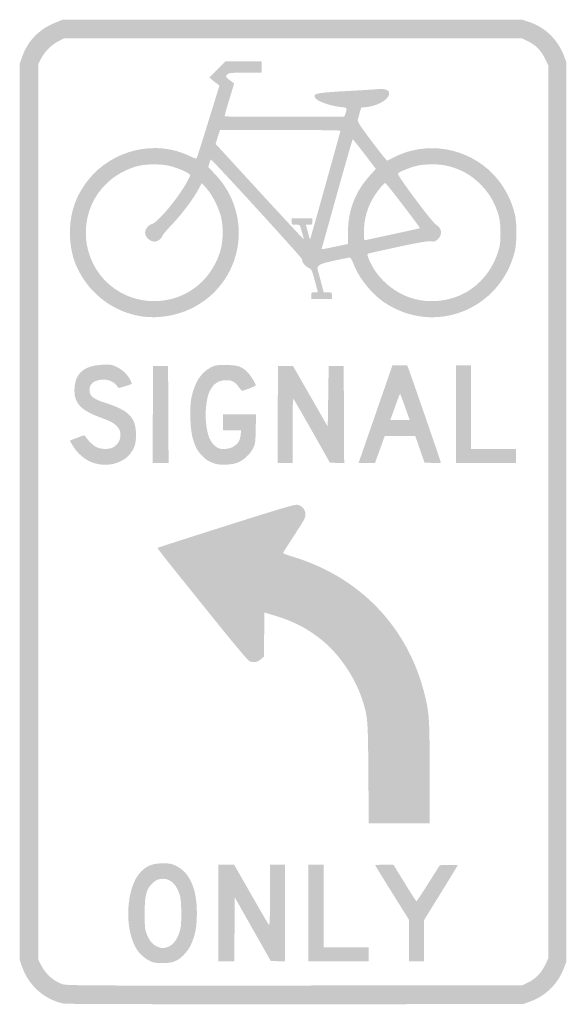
# Model space of a CAD drawing. Header units: inches. Extents: x -5.8 to 5.8, y -10.5 to 10.5.
import ezdxf

# ---------------------------------------------------------------- set-up
doc = ezdxf.new("R2010")
doc.units = ezdxf.units.IN
doc.header["$MEASUREMENT"] = 0

msp = doc.modelspace()

# ---------------------------------------------------------------- hatches: boundary and pattern name
h = msp.add_hatch(color=7)
edge = h.paths.add_edge_path()
edge.add_spline(control_points=[(-4.88, -10.48), (-5.295, -10.396), (-5.631, -10.096), (-5.774, -9.683)], knot_values=[0, 0, 0, 0, 1, 1, 1, 1], degree=3, periodic=0)
edge.add_line((-5.774, -9.683), (-5.82, -9.55))
edge.add_line((-5.82, -9.55), (-5.82, 0))
edge.add_line((-5.82, 0), (-5.82, 9.55))
edge.add_line((-5.82, 9.55), (-5.774, 9.683))
edge.add_spline(control_points=[(-5.774, 9.683), (-5.649, 10.045), (-5.405, 10.293), (-5.035, 10.438)], knot_values=[0, 0, 0, 0, 1, 1, 1, 1], degree=3, periodic=0)
edge.add_line((-5.035, 10.438), (-4.9, 10.49))
edge.add_line((-4.9, 10.49), (-0.01, 10.49))
edge.add_line((-0.01, 10.49), (4.88, 10.49))
edge.add_line((4.88, 10.49), (5.027, 10.442))
edge.add_spline(control_points=[(5.027, 10.442), (5.371, 10.329), (5.641, 10.065), (5.775, 9.709)], knot_values=[0, 0, 0, 0, 1, 1, 1, 1], degree=3, periodic=0)
edge.add_line((5.775, 9.709), (5.82, 9.59))
edge.add_line((5.82, 9.59), (5.82, 0))
edge.add_line((5.82, 0), (5.82, -9.59))
edge.add_line((5.82, -9.59), (5.775, -9.709))
edge.add_spline(control_points=[(5.775, -9.709), (5.643, -10.058), (5.391, -10.311), (5.048, -10.436)], knot_values=[0, 0, 0, 0, 1, 1, 1, 1], degree=3, periodic=0)
edge.add_line((5.048, -10.436), (4.9, -10.49))
edge.add_line((4.9, -10.49), (0.05, -10.493))
edge.add_spline(control_points=[(0.05, -10.493), (-2.618, -10.495), (-4.836, -10.489), (-4.88, -10.48)], knot_values=[0, 0, 0, 0, 1, 1, 1, 1], degree=3, periodic=0)
edge = h.paths.add_edge_path(flags=0)
edge.add_spline(control_points=[(4.99, -10.038), (5.16, -9.957), (5.278, -9.84), (5.365, -9.665)], knot_values=[0, 0, 0, 0, 1, 1, 1, 1], degree=3, periodic=0)
edge.add_line((5.365, -9.665), (5.44, -9.512))
edge.add_line((5.44, -9.512), (5.44, 0))
edge.add_line((5.44, 0), (5.44, 9.512))
edge.add_line((5.44, 9.512), (5.365, 9.665))
edge.add_spline(control_points=[(5.365, 9.665), (5.278, 9.84), (5.16, 9.957), (4.99, 10.038)], knot_values=[0, 0, 0, 0, 1, 1, 1, 1], degree=3, periodic=0)
edge.add_line((4.99, 10.038), (4.88, 10.09))
edge.add_line((4.88, 10.09), (0, 10.09))
edge.add_line((0, 10.09), (-4.88, 10.09))
edge.add_line((-4.88, 10.09), (-4.994, 10.032))
edge.add_spline(control_points=[(-4.994, 10.032), (-5.139, 9.959), (-5.289, 9.809), (-5.363, 9.663)], knot_values=[0, 0, 0, 0, 1, 1, 1, 1], degree=3, periodic=0)
edge.add_line((-5.363, 9.663), (-5.42, 9.55))
edge.add_line((-5.42, 9.55), (-5.42, 0))
edge.add_line((-5.42, 0), (-5.42, -9.55))
edge.add_line((-5.42, -9.55), (-5.363, -9.662))
edge.add_spline(control_points=[(-5.363, -9.662), (-5.268, -9.85), (-5.099, -10), (-4.908, -10.067), (-4.829, -10.095), (-4.309, -10.098), (0.03, -10.094)], knot_values=[0, 0, 0, 0, 1, 1, 1, 2, 2, 2, 2], degree=3, periodic=0)
edge.add_line((0.03, -10.094), (4.88, -10.09))
edge.add_line((4.88, -10.09), (4.99, -10.038))
h = msp.add_hatch(color=7)
edge = h.paths.add_edge_path()
edge.add_spline(control_points=[(-3.181, 4.161), (-3.656, 4.22), (-4.099, 4.478), (-4.39, 4.863), (-4.636, 5.19), (-4.75, 5.533), (-4.75, 5.95), (-4.75, 6.379), (-4.625, 6.74), (-4.362, 7.073), (-3.845, 7.726), (-2.909, 7.943), (-2.182, 7.576), (-2.101, 7.535), (-2.06, 7.524), (-2.051, 7.539), (-2.043, 7.552), (-1.931, 7.905), (-1.801, 8.325)], knot_values=[0, 0, 0, 0, 1, 1, 1, 2, 2, 2, 3, 3, 3, 4, 4, 4, 5, 5, 5, 6, 6, 6, 6], degree=3, periodic=0)
edge.add_line((-1.801, 8.325), (-1.566, 9.087))
edge.add_line((-1.566, 9.087), (-1.623, 9.129))
edge.add_spline(control_points=[(-1.623, 9.129), (-1.654, 9.151), (-1.702, 9.19), (-1.73, 9.214)], knot_values=[0, 0, 0, 0, 1, 1, 1, 1], degree=3, periodic=0)
edge.add_line((-1.73, 9.214), (-1.78, 9.258))
edge.add_line((-1.78, 9.258), (-1.61, 9.429))
edge.add_line((-1.61, 9.429), (-1.441, 9.6))
edge.add_line((-1.441, 9.6), (-1.055, 9.6))
edge.add_line((-1.055, 9.6), (-0.67, 9.6))
edge.add_line((-0.67, 9.6), (-0.67, 9.48))
edge.add_line((-0.67, 9.48), (-0.67, 9.36))
edge.add_line((-0.67, 9.36), (-1.017, 9.36))
edge.add_spline(control_points=[(-1.017, 9.36), (-1.344, 9.36), (-1.366, 9.358), (-1.402, 9.318), (-1.444, 9.272), (-1.446, 9.276), (-1.3, 9.166)], knot_values=[0, 0, 0, 0, 1, 1, 1, 2, 2, 2, 2], degree=3, periodic=0)
edge.add_line((-1.3, 9.166), (-1.253, 9.13))
edge.add_line((-1.253, 9.13), (-1.358, 8.785))
edge.add_spline(control_points=[(-1.358, 8.785), (-1.416, 8.596), (-1.459, 8.436), (-1.454, 8.43), (-1.448, 8.425), (-0.873, 8.42), (-0.176, 8.42)], knot_values=[0, 0, 0, 0, 1, 1, 1, 2, 2, 2, 2], degree=3, periodic=0)
edge.add_line((-0.176, 8.42), (1.091, 8.42))
edge.add_line((1.091, 8.42), (1.108, 8.465))
edge.add_spline(control_points=[(1.108, 8.465), (1.16, 8.608), (1.158, 8.614), (1.043, 8.625), (0.718, 8.659), (0.408, 8.795), (0.461, 8.881), (0.486, 8.922), (0.652, 8.943), (1.158, 8.97), (1.455, 8.986), (1.747, 9.004), (1.808, 9.011), (1.929, 9.024), (2.024, 9), (2.043, 8.95), (2.091, 8.824), (1.839, 8.655), (1.556, 8.626)], knot_values=[0, 0, 0, 0, 1, 1, 1, 2, 2, 2, 3, 3, 3, 4, 4, 4, 5, 5, 5, 6, 6, 6, 6], degree=3, periodic=0)
edge.add_line((1.556, 8.626), (1.451, 8.615))
edge.add_line((1.451, 8.615), (1.422, 8.512))
edge.add_spline(control_points=[(1.422, 8.512), (1.406, 8.456), (1.387, 8.387), (1.38, 8.36), (1.37, 8.317), (1.417, 8.244), (1.68, 7.893), (1.852, 7.665), (1.999, 7.48), (2.006, 7.484), (2.014, 7.487), (2.074, 7.518), (2.14, 7.553), (2.839, 7.917), (3.713, 7.77), (4.263, 7.196), (4.485, 6.964), (4.642, 6.674), (4.724, 6.347), (4.77, 6.16), (4.77, 5.74), (4.724, 5.553), (4.413, 4.301), (2.999, 3.749), (1.941, 4.467), (1.673, 4.648), (1.403, 4.986), (1.294, 5.275), (1.26, 5.366), (1.229, 5.42), (1.21, 5.42), (1.194, 5.42), (1.05, 5.392), (0.89, 5.358), (0.678, 5.313), (0.588, 5.284), (0.556, 5.253), (0.513, 5.212), (0.512, 5.206), (0.539, 5.11), (0.555, 5.055), (0.587, 4.936), (0.611, 4.845)], knot_values=[0, 0, 0, 0, 1, 1, 1, 2, 2, 2, 3, 3, 3, 4, 4, 4, 5, 5, 5, 6, 6, 6, 7, 7, 7, 8, 8, 8, 9, 9, 9, 10, 10, 10, 11, 11, 11, 12, 12, 12, 13, 13, 13, 14, 14, 14, 14], degree=3, periodic=0)
edge.add_line((0.611, 4.845), (0.654, 4.68))
edge.add_line((0.654, 4.68), (0.742, 4.68))
edge.add_spline(control_points=[(0.742, 4.68), (0.829, 4.68), (0.83, 4.679), (0.83, 4.61)], knot_values=[0, 0, 0, 0, 1, 1, 1, 1], degree=3, periodic=0)
edge.add_line((0.83, 4.61), (0.83, 4.54))
edge.add_line((0.83, 4.54), (0.61, 4.54))
edge.add_line((0.61, 4.54), (0.39, 4.54))
edge.add_line((0.39, 4.54), (0.39, 4.61))
edge.add_spline(control_points=[(0.39, 4.61), (0.39, 4.677), (0.393, 4.68), (0.46, 4.68), (0.498, 4.68), (0.53, 4.682), (0.529, 4.685), (0.529, 4.688), (0.499, 4.798), (0.464, 4.93), (0.401, 5.165), (0.398, 5.171), (0.325, 5.205), (0.254, 5.238), (0.19, 5.325), (0.19, 5.388), (0.19, 5.418), (-1.722, 7.512), (-1.746, 7.508), (-1.754, 7.506), (-1.77, 7.47), (-1.782, 7.428)], knot_values=[0, 0, 0, 0, 1, 1, 1, 2, 2, 2, 3, 3, 3, 4, 4, 4, 5, 5, 5, 6, 6, 6, 7, 7, 7, 7], degree=3, periodic=0)
edge.add_line((-1.782, 7.428), (-1.804, 7.35))
edge.add_line((-1.804, 7.35), (-1.662, 7.2))
edge.add_spline(control_points=[(-1.662, 7.2), (-0.803, 6.297), (-1.072, 4.846), (-2.196, 4.32), (-2.49, 4.182), (-2.866, 4.121), (-3.181, 4.161)], knot_values=[0, 0, 0, 0, 1, 1, 1, 2, 2, 2, 2], degree=3, periodic=0)
edge = h.paths.add_edge_path(flags=0)
edge.add_spline(control_points=[(-2.574, 4.542), (-2.084, 4.672), (-1.707, 5.046), (-1.547, 5.56), (-1.481, 5.774), (-1.481, 6.126), (-1.547, 6.34), (-1.611, 6.546), (-1.732, 6.773), (-1.847, 6.9)], knot_values=[0, 0, 0, 0, 1, 1, 1, 2, 2, 2, 3, 3, 3, 3], degree=3, periodic=0)
edge.add_line((-1.847, 6.9), (-1.942, 7.007))
edge.add_line((-1.942, 7.007), (-2.025, 6.856))
edge.add_spline(control_points=[(-2.025, 6.856), (-2.141, 6.646), (-2.383, 6.326), (-2.59, 6.112), (-2.686, 6.012), (-2.771, 5.91), (-2.779, 5.886), (-2.797, 5.827), (-2.884, 5.76), (-2.942, 5.76), (-3.049, 5.76), (-3.15, 5.854), (-3.15, 5.954), (-3.15, 6.022), (-3.073, 6.12), (-3.01, 6.133), (-2.895, 6.156), (-2.473, 6.653), (-2.28, 6.992), (-2.23, 7.078), (-2.19, 7.16), (-2.19, 7.174), (-2.19, 7.211), (-2.402, 7.312), (-2.584, 7.363), (-2.78, 7.418), (-3.094, 7.422), (-3.299, 7.372), (-3.485, 7.327), (-3.691, 7.226), (-3.857, 7.098), (-4.487, 6.611), (-4.598, 5.68), (-4.103, 5.047), (-3.743, 4.587), (-3.146, 4.39), (-2.574, 4.542)], knot_values=[0, 0, 0, 0, 1, 1, 1, 2, 2, 2, 3, 3, 3, 4, 4, 4, 5, 5, 5, 6, 6, 6, 7, 7, 7, 8, 8, 8, 9, 9, 9, 10, 10, 10, 11, 11, 11, 12, 12, 12, 12], degree=3, periodic=0)
edge = h.paths.add_edge_path(flags=0)
edge.add_spline(control_points=[(3.346, 4.542), (3.836, 4.672), (4.215, 5.047), (4.372, 5.56), (4.41, 5.681), (4.419, 5.756), (4.419, 5.95), (4.419, 6.229), (4.379, 6.387), (4.244, 6.65), (4.129, 6.872), (3.882, 7.119), (3.659, 7.235), (3.426, 7.355), (3.224, 7.407), (2.98, 7.407), (2.87, 7.407), (2.726, 7.396), (2.66, 7.382), (2.524, 7.353), (2.263, 7.25), (2.233, 7.213), (2.208, 7.183), (2.961, 6.171), (3.049, 6.118), (3.169, 6.045), (3.186, 5.913), (3.089, 5.816), (3.034, 5.761), (3.019, 5.756), (2.934, 5.766), (2.863, 5.774), (2.69, 5.745), (2.24, 5.648), (1.91, 5.577), (1.625, 5.513), (1.606, 5.505), (1.576, 5.491), (1.577, 5.48), (1.62, 5.376), (1.767, 5.016), (2.105, 4.701), (2.486, 4.569), (2.754, 4.475), (3.06, 4.466), (3.346, 4.542)], knot_values=[0, 0, 0, 0, 1, 1, 1, 2, 2, 2, 3, 3, 3, 4, 4, 4, 5, 5, 5, 6, 6, 6, 7, 7, 7, 8, 8, 8, 9, 9, 9, 10, 10, 10, 11, 11, 11, 12, 12, 12, 13, 13, 13, 14, 14, 14, 15, 15, 15, 15], degree=3, periodic=0)
edge = h.paths.add_edge_path(flags=0)
edge.add_line((0.905, 5.654), (1.17, 5.71))
edge.add_line((1.17, 5.71), (1.17, 5.952))
edge.add_spline(control_points=[(1.17, 5.952), (1.17, 6.43), (1.329, 6.835), (1.655, 7.19)], knot_values=[0, 0, 0, 0, 1, 1, 1, 1], degree=3, periodic=0)
edge.add_line((1.655, 7.19), (1.765, 7.31))
edge.add_line((1.765, 7.31), (1.525, 7.625))
edge.add_spline(control_points=[(1.525, 7.625), (1.393, 7.798), (1.28, 7.94), (1.273, 7.94), (1.266, 7.94), (1.117, 7.425), (0.942, 6.795), (0.767, 6.165), (0.62, 5.639), (0.615, 5.625), (0.602, 5.591), (0.605, 5.591), (0.905, 5.654)], knot_values=[0, 0, 0, 0, 1, 1, 1, 2, 2, 2, 3, 3, 3, 4, 4, 4, 4], degree=3, periodic=0)
edge = h.paths.add_edge_path(flags=0)
edge.add_spline(control_points=[(2.139, 5.921), (2.446, 5.987), (2.7, 6.043), (2.703, 6.046), (2.714, 6.057), (1.985, 7.01), (1.965, 7.01), (1.926, 7.01), (1.735, 6.758), (1.661, 6.609), (1.561, 6.409), (1.51, 6.192), (1.51, 5.969), (1.51, 5.803), (1.514, 5.785), (1.545, 5.792), (1.564, 5.797), (1.832, 5.855), (2.139, 5.921)], knot_values=[0, 0, 0, 0, 1, 1, 1, 2, 2, 2, 3, 3, 3, 4, 4, 4, 5, 5, 5, 6, 6, 6, 6], degree=3, periodic=0)
edge = h.paths.add_edge_path(flags=0)
edge.add_spline(control_points=[(0.213, 5.884), (0.202, 5.92), (0.182, 5.988), (0.17, 6.035), (0.149, 6.119), (0.147, 6.12), (0.059, 6.12), (-0.029, 6.12), (-0.03, 6.12), (-0.03, 6.19)], knot_values=[0, 0, 0, 0, 1, 1, 1, 2, 2, 2, 3, 3, 3, 3], degree=3, periodic=0)
edge.add_line((-0.03, 6.19), (-0.03, 6.26))
edge.add_line((-0.03, 6.26), (0.19, 6.26))
edge.add_line((0.19, 6.26), (0.41, 6.26))
edge.add_line((0.41, 6.26), (0.41, 6.19))
edge.add_spline(control_points=[(0.41, 6.19), (0.41, 6.124), (0.406, 6.12), (0.342, 6.12)], knot_values=[0, 0, 0, 0, 1, 1, 1, 1], degree=3, periodic=0)
edge.add_line((0.342, 6.12), (0.274, 6.12))
edge.add_line((0.274, 6.12), (0.316, 5.961))
edge.add_spline(control_points=[(0.316, 5.961), (0.339, 5.873), (0.36, 5.804), (0.363, 5.806), (0.371, 5.814), (1.01, 8.104), (1.01, 8.124), (1.01, 8.133), (0.434, 8.14), (-0.27, 8.14)], knot_values=[0, 0, 0, 0, 1, 1, 1, 2, 2, 2, 3, 3, 3, 3], degree=3, periodic=0)
edge.add_line((-0.27, 8.14), (-1.551, 8.14))
edge.add_line((-1.551, 8.14), (-1.569, 8.093))
edge.add_spline(control_points=[(-1.569, 8.093), (-1.578, 8.068), (-1.6, 8.001), (-1.617, 7.944)], knot_values=[0, 0, 0, 0, 1, 1, 1, 1], degree=3, periodic=0)
edge.add_line((-1.617, 7.944), (-1.647, 7.842))
edge.add_line((-1.647, 7.842), (-0.714, 6.824))
edge.add_spline(control_points=[(-0.714, 6.824), (-0.2, 6.264), (0.223, 5.809), (0.227, 5.812), (0.231, 5.815), (0.225, 5.847), (0.213, 5.884)], knot_values=[0, 0, 0, 0, 1, 1, 1, 2, 2, 2, 2], degree=3, periodic=0)
h = msp.add_hatch(color=7)
edge = h.paths.add_edge_path()
edge.add_spline(control_points=[(-4.232, 1.038), (-4.427, 1.1), (-4.598, 1.244), (-4.706, 1.438)], knot_values=[0, 0, 0, 0, 1, 1, 1, 1], degree=3, periodic=0)
edge.add_line((-4.706, 1.438), (-4.753, 1.52))
edge.add_line((-4.753, 1.52), (-4.696, 1.542))
edge.add_spline(control_points=[(-4.696, 1.542), (-4.665, 1.554), (-4.595, 1.581), (-4.54, 1.602), (-4.447, 1.638), (-4.439, 1.638), (-4.42, 1.607), (-4.37, 1.523), (-4.253, 1.411), (-4.18, 1.377), (-4.08, 1.332), (-3.928, 1.33), (-3.838, 1.372), (-3.686, 1.444), (-3.624, 1.648), (-3.714, 1.78), (-3.777, 1.873), (-3.859, 1.925), (-4.045, 1.991), (-4.504, 2.153), (-4.653, 2.297), (-4.655, 2.581), (-4.659, 2.938), (-4.468, 3.118), (-4.067, 3.136), (-3.893, 3.144), (-3.863, 3.14), (-3.765, 3.095), (-3.64, 3.038), (-3.528, 2.933), (-3.47, 2.82), (-3.448, 2.777), (-3.43, 2.737), (-3.43, 2.732), (-3.43, 2.726), (-3.493, 2.703), (-3.57, 2.68)], knot_values=[0, 0, 0, 0, 1, 1, 1, 2, 2, 2, 3, 3, 3, 4, 4, 4, 5, 5, 5, 6, 6, 6, 7, 7, 7, 8, 8, 8, 9, 9, 9, 10, 10, 10, 11, 11, 11, 12, 12, 12, 12], degree=3, periodic=0)
edge.add_line((-3.57, 2.68), (-3.711, 2.638))
edge.add_line((-3.711, 2.638), (-3.765, 2.702))
edge.add_spline(control_points=[(-3.765, 2.702), (-3.856, 2.811), (-4.004, 2.847), (-4.171, 2.8), (-4.279, 2.77), (-4.335, 2.7), (-4.334, 2.596), (-4.332, 2.468), (-4.252, 2.405), (-3.989, 2.321), (-3.492, 2.163), (-3.343, 2.007), (-3.343, 1.64), (-3.342, 1.452), (-3.378, 1.344), (-3.48, 1.223), (-3.644, 1.029), (-3.96, 0.951), (-4.232, 1.038)], knot_values=[0, 0, 0, 0, 1, 1, 1, 2, 2, 2, 3, 3, 3, 4, 4, 4, 5, 5, 5, 6, 6, 6, 6], degree=3, periodic=0)
for points in [[(-2.985, 2.075), (-2.98, 3.11), (-2.82, 3.11), (-2.66, 3.11), (-2.655, 2.075), (-2.65, 1.04), (-2.82, 1.04), (-2.99, 1.04), (-2.985, 2.075)], [(3.47, 2.08), (3.47, 3.12), (3.63, 3.12), (3.79, 3.12), (3.79, 2.23), (3.79, 1.34), (4.27, 1.34), (4.75, 1.34), (4.75, 1.19), (4.75, 1.04), (4.11, 1.04), (3.47, 1.04), (3.47, 2.08)], [(0.33, -8.55), (0.33, -7.52), (0.49, -7.52), (0.65, -7.52), (0.65, -8.4), (0.65, -9.28), (1.13, -9.28), (1.61, -9.28), (1.61, -9.43), (1.61, -9.58), (0.97, -9.58), (0.33, -9.58), (0.33, -8.55)]]:
    msp.add_hatch(color=7).paths.add_polyline_path(points)
h = msp.add_hatch(color=7)
edge = h.paths.add_edge_path()
edge.add_spline(control_points=[(-1.66, 1.027), (-1.791, 1.07), (-1.858, 1.112), (-1.944, 1.206), (-2.043, 1.313), (-2.072, 1.366), (-2.13, 1.55), (-2.19, 1.739), (-2.208, 2.222), (-2.164, 2.43), (-2.094, 2.756), (-1.971, 2.954), (-1.77, 3.068), (-1.665, 3.127), (-1.65, 3.13), (-1.43, 3.13), (-1.171, 3.13), (-1.095, 3.104), (-0.961, 2.969), (-0.898, 2.906), (-0.777, 2.705), (-0.794, 2.69), (-0.808, 2.676), (-1.059, 2.58), (-1.078, 2.581), (-1.09, 2.581), (-1.124, 2.617), (-1.154, 2.66), (-1.23, 2.77), (-1.293, 2.805), (-1.416, 2.807), (-1.559, 2.808), (-1.662, 2.755), (-1.733, 2.642), (-1.804, 2.53), (-1.826, 2.456), (-1.851, 2.241), (-1.876, 2.037), (-1.848, 1.751), (-1.79, 1.594), (-1.75, 1.489), (-1.682, 1.406), (-1.596, 1.362), (-1.523, 1.325), (-1.368, 1.336), (-1.282, 1.385), (-1.174, 1.447), (-1.126, 1.519), (-1.115, 1.639)], knot_values=[0, 0, 0, 0, 1, 1, 1, 2, 2, 2, 3, 3, 3, 4, 4, 4, 5, 5, 5, 6, 6, 6, 7, 7, 7, 8, 8, 8, 9, 9, 9, 10, 10, 10, 11, 11, 11, 12, 12, 12, 13, 13, 13, 14, 14, 14, 15, 15, 15, 16, 16, 16, 16], degree=3, periodic=0)
edge.add_line((-1.115, 1.639), (-1.105, 1.74))
edge.add_line((-1.105, 1.74), (-1.297, 1.74))
edge.add_line((-1.297, 1.74), (-1.49, 1.74))
edge.add_line((-1.49, 1.74), (-1.49, 1.91))
edge.add_line((-1.49, 1.91), (-1.49, 2.08))
edge.add_line((-1.49, 2.08), (-1.138, 2.08))
edge.add_line((-1.138, 2.08), (-0.786, 2.08))
edge.add_line((-0.786, 2.08), (-0.794, 1.765))
edge.add_spline(control_points=[(-0.794, 1.765), (-0.8, 1.47), (-0.804, 1.444), (-0.854, 1.349), (-0.918, 1.227), (-1.042, 1.11), (-1.168, 1.054), (-1.283, 1.003), (-1.544, 0.988), (-1.66, 1.027)], knot_values=[0, 0, 0, 0, 1, 1, 1, 2, 2, 2, 3, 3, 3, 3], degree=3, periodic=0)
h = msp.add_hatch(color=7)
edge = h.paths.add_edge_path()
edge.add_line((-0.325, 2.075), (-0.32, 3.11))
edge.add_line((-0.32, 3.11), (-0.16, 3.11))
edge.add_line((-0.16, 3.11), (0, 3.11))
edge.add_line((0, 3.11), (0.37, 2.464))
edge.add_line((0.37, 2.464), (0.74, 1.818))
edge.add_line((0.74, 1.818), (0.75, 2.464))
edge.add_line((0.75, 2.464), (0.76, 3.11))
edge.add_line((0.76, 3.11), (0.92, 3.11))
edge.add_line((0.92, 3.11), (1.08, 3.11))
edge.add_line((1.08, 3.11), (1.085, 2.074))
edge.add_line((1.085, 2.074), (1.09, 1.038))
edge.add_line((1.09, 1.038), (0.938, 1.044))
edge.add_line((0.938, 1.044), (0.785, 1.05))
edge.add_line((0.785, 1.05), (0.407, 1.72))
edge.add_spline(control_points=[(0.407, 1.72), (0.199, 2.088), (0.02, 2.398), (0.009, 2.409), (-0.003, 2.421), (-0.01, 2.178), (-0.01, 1.734)], knot_values=[0, 0, 0, 0, 1, 1, 1, 2, 2, 2, 2], degree=3, periodic=0)
edge.add_line((-0.01, 1.734), (-0.01, 1.04))
edge.add_line((-0.01, 1.04), (-0.17, 1.04))
edge.add_line((-0.17, 1.04), (-0.33, 1.04))
edge.add_line((-0.33, 1.04), (-0.325, 2.075))
h = msp.add_hatch(color=7)
edge = h.paths.add_edge_path()
edge.add_line((1.756, 2.08), (2.116, 3.12))
edge.add_line((2.116, 3.12), (2.274, 3.12))
edge.add_line((2.274, 3.12), (2.432, 3.12))
edge.add_line((2.432, 3.12), (2.459, 3.055))
edge.add_spline(control_points=[(2.459, 3.055), (2.493, 2.971), (3.15, 1.066), (3.15, 1.05), (3.15, 1.044), (3.072, 1.041), (2.976, 1.044)], knot_values=[0, 0, 0, 0, 1, 1, 1, 2, 2, 2, 2], degree=3, periodic=0)
edge.add_line((2.976, 1.044), (2.801, 1.05))
edge.add_line((2.801, 1.05), (2.702, 1.335))
edge.add_line((2.702, 1.335), (2.603, 1.62))
edge.add_line((2.603, 1.62), (2.278, 1.62))
edge.add_line((2.278, 1.62), (1.954, 1.62))
edge.add_line((1.954, 1.62), (1.891, 1.445))
edge.add_spline(control_points=[(1.891, 1.445), (1.857, 1.349), (1.81, 1.218), (1.787, 1.155)], knot_values=[0, 0, 0, 0, 1, 1, 1, 1], degree=3, periodic=0)
edge.add_line((1.787, 1.155), (1.745, 1.04))
edge.add_line((1.745, 1.04), (1.571, 1.04))
edge.add_line((1.571, 1.04), (1.396, 1.04))
edge.add_line((1.396, 1.04), (1.756, 2.08))
edge = h.paths.add_edge_path(flags=0)
edge.add_spline(control_points=[(2.387, 2.233), (2.334, 2.384), (2.286, 2.51), (2.282, 2.514), (2.278, 2.519), (2.261, 2.483), (2.244, 2.436), (2.228, 2.389), (2.182, 2.262), (2.143, 2.155)], knot_values=[0, 0, 0, 0, 1, 1, 1, 2, 2, 2, 3, 3, 3, 3], degree=3, periodic=0)
edge.add_line((2.143, 2.155), (2.072, 1.96))
edge.add_line((2.072, 1.96), (2.278, 1.96))
edge.add_line((2.278, 1.96), (2.485, 1.96))
edge.add_line((2.485, 1.96), (2.387, 2.233))
h = msp.add_hatch(color=7)
edge = h.paths.add_edge_path()
edge.add_spline(control_points=[(1.605, -5.565), (1.596, -4.399), (1.593, -4.361), (1.469, -3.984), (1.311, -3.508), (0.975, -3.019), (0.601, -2.721), (0.298, -2.479), (0.009, -2.331), (-0.394, -2.209)], knot_values=[0, 0, 0, 0, 1, 1, 1, 2, 2, 2, 3, 3, 3, 3], degree=3, periodic=0)
edge.add_line((-0.394, -2.209), (-0.608, -2.144))
edge.add_line((-0.608, -2.144), (-0.614, -2.614))
edge.add_line((-0.614, -2.614), (-0.62, -3.083))
edge.add_line((-0.62, -3.083), (-0.685, -3.142))
edge.add_spline(control_points=[(-0.685, -3.142), (-0.755, -3.204), (-0.849, -3.218), (-0.934, -3.179), (-0.959, -3.167), (-1.264, -2.805), (-1.61, -2.374), (-1.956, -1.943), (-2.387, -1.408), (-2.567, -1.184), (-2.747, -0.96), (-2.889, -0.773), (-2.884, -0.767), (-2.878, -0.761), (-2.222, -0.55), (-1.426, -0.297), (-0.318, 0.055), (0.036, 0.16), (0.088, 0.152), (0.228, 0.131), (0.306, -0.019), (0.245, -0.147), (0.229, -0.182), (0.12, -0.356), (0.003, -0.535), (-0.114, -0.714), (-0.21, -0.868), (-0.21, -0.877), (-0.21, -0.886), (-0.113, -0.923), (0.005, -0.958), (1.424, -1.389), (2.444, -2.454), (2.8, -3.877), (2.902, -4.284), (2.91, -4.414), (2.91, -5.568)], knot_values=[0, 0, 0, 0, 1, 1, 1, 2, 2, 2, 3, 3, 3, 4, 4, 4, 5, 5, 5, 6, 6, 6, 7, 7, 7, 8, 8, 8, 9, 9, 9, 10, 10, 10, 11, 11, 11, 12, 12, 12, 12], degree=3, periodic=0)
edge.add_line((2.91, -5.568), (2.91, -6.64))
edge.add_line((2.91, -6.64), (2.261, -6.64))
edge.add_line((2.261, -6.64), (1.613, -6.64))
edge.add_line((1.613, -6.64), (1.605, -5.565))
h = msp.add_hatch(color=7)
edge = h.paths.add_edge_path()
edge.add_spline(control_points=[(-2.983, -9.598), (-3.089, -9.567), (-3.236, -9.455), (-3.312, -9.345), (-3.607, -8.921), (-3.564, -7.994), (-3.234, -7.664), (-3.107, -7.537), (-2.989, -7.492), (-2.78, -7.491), (-2.622, -7.49), (-2.586, -7.497), (-2.487, -7.546), (-2.198, -7.687), (-2.047, -8.031), (-2.047, -8.55), (-2.046, -8.834), (-2.083, -9.028), (-2.173, -9.223), (-2.25, -9.39), (-2.401, -9.54), (-2.543, -9.588), (-2.645, -9.623), (-2.879, -9.628), (-2.983, -9.598)], knot_values=[0, 0, 0, 0, 1, 1, 1, 2, 2, 2, 3, 3, 3, 4, 4, 4, 5, 5, 5, 6, 6, 6, 7, 7, 7, 8, 8, 8, 8], degree=3, periodic=0)
edge = h.paths.add_edge_path(flags=0)
edge.add_spline(control_points=[(-2.685, -9.279), (-2.576, -9.249), (-2.48, -9.139), (-2.426, -8.983), (-2.386, -8.868), (-2.38, -8.811), (-2.38, -8.56), (-2.38, -8.342), (-2.389, -8.242), (-2.414, -8.159), (-2.482, -7.941), (-2.607, -7.82), (-2.764, -7.82), (-2.872, -7.82), (-2.945, -7.856), (-3.026, -7.949), (-3.131, -8.068), (-3.16, -8.204), (-3.159, -8.57), (-3.158, -8.851), (-3.153, -8.904), (-3.114, -9), (-3.057, -9.145), (-2.979, -9.235), (-2.88, -9.27), (-2.782, -9.305), (-2.778, -9.305), (-2.685, -9.279)], knot_values=[0, 0, 0, 0, 1, 1, 1, 2, 2, 2, 3, 3, 3, 4, 4, 4, 5, 5, 5, 6, 6, 6, 7, 7, 7, 8, 8, 8, 9, 9, 9, 9], degree=3, periodic=0)
h = msp.add_hatch(color=7)
edge = h.paths.add_edge_path()
edge.add_line((-1.59, -8.55), (-1.59, -7.52))
edge.add_line((-1.59, -7.52), (-1.421, -7.52))
edge.add_line((-1.421, -7.52), (-1.253, -7.52))
edge.add_line((-1.253, -7.52), (-0.899, -8.139))
edge.add_spline(control_points=[(-0.899, -8.139), (-0.705, -8.479), (-0.534, -8.774), (-0.519, -8.794), (-0.495, -8.825), (-0.491, -8.734), (-0.491, -8.175)], knot_values=[0, 0, 0, 0, 1, 1, 1, 2, 2, 2, 2], degree=3, periodic=0)
edge.add_line((-0.491, -8.175), (-0.49, -7.52))
edge.add_line((-0.49, -7.52), (-0.33, -7.52))
edge.add_line((-0.33, -7.52), (-0.17, -7.52))
edge.add_line((-0.17, -7.52), (-0.17, -8.551))
edge.add_line((-0.17, -8.551), (-0.17, -9.582))
edge.add_line((-0.17, -9.582), (-0.322, -9.576))
edge.add_line((-0.322, -9.576), (-0.474, -9.57))
edge.add_line((-0.474, -9.57), (-0.857, -8.893))
edge.add_line((-0.857, -8.893), (-1.24, -8.216))
edge.add_line((-1.24, -8.216), (-1.245, -8.898))
edge.add_line((-1.245, -8.898), (-1.251, -9.58))
edge.add_line((-1.251, -9.58), (-1.42, -9.58))
edge.add_line((-1.42, -9.58), (-1.59, -9.58))
edge.add_line((-1.59, -9.58), (-1.59, -8.55))
h = msp.add_hatch(color=7)
edge = h.paths.add_edge_path()
edge.add_line((2.47, -9.136), (2.47, -8.693))
edge.add_line((2.47, -8.693), (2.11, -8.116))
edge.add_spline(control_points=[(2.11, -8.116), (1.912, -7.799), (1.75, -7.535), (1.75, -7.53), (1.75, -7.524), (1.838, -7.52), (1.945, -7.521)], knot_values=[0, 0, 0, 0, 1, 1, 1, 2, 2, 2, 2], degree=3, periodic=0)
edge.add_line((1.945, -7.521), (2.14, -7.522))
edge.add_line((2.14, -7.522), (2.379, -7.911))
edge.add_spline(control_points=[(2.379, -7.911), (2.51, -8.125), (2.622, -8.3), (2.629, -8.3), (2.635, -8.3), (2.75, -8.127), (2.883, -7.915)], knot_values=[0, 0, 0, 0, 1, 1, 1, 2, 2, 2, 2], degree=3, periodic=0)
edge.add_line((2.883, -7.915), (3.126, -7.53))
edge.add_line((3.126, -7.53), (3.318, -7.524))
edge.add_spline(control_points=[(3.318, -7.524), (3.424, -7.521), (3.51, -7.522), (3.51, -7.527), (3.51, -7.532), (3.348, -7.798), (3.15, -8.118)], knot_values=[0, 0, 0, 0, 1, 1, 1, 2, 2, 2, 2], degree=3, periodic=0)
edge.add_line((3.15, -8.118), (2.79, -8.701))
edge.add_line((2.79, -8.701), (2.79, -9.14))
edge.add_line((2.79, -9.14), (2.79, -9.58))
edge.add_line((2.79, -9.58), (2.63, -9.58))
edge.add_line((2.63, -9.58), (2.47, -9.58))
edge.add_line((2.47, -9.58), (2.47, -9.136))

doc.saveas('drawing.dxf')
